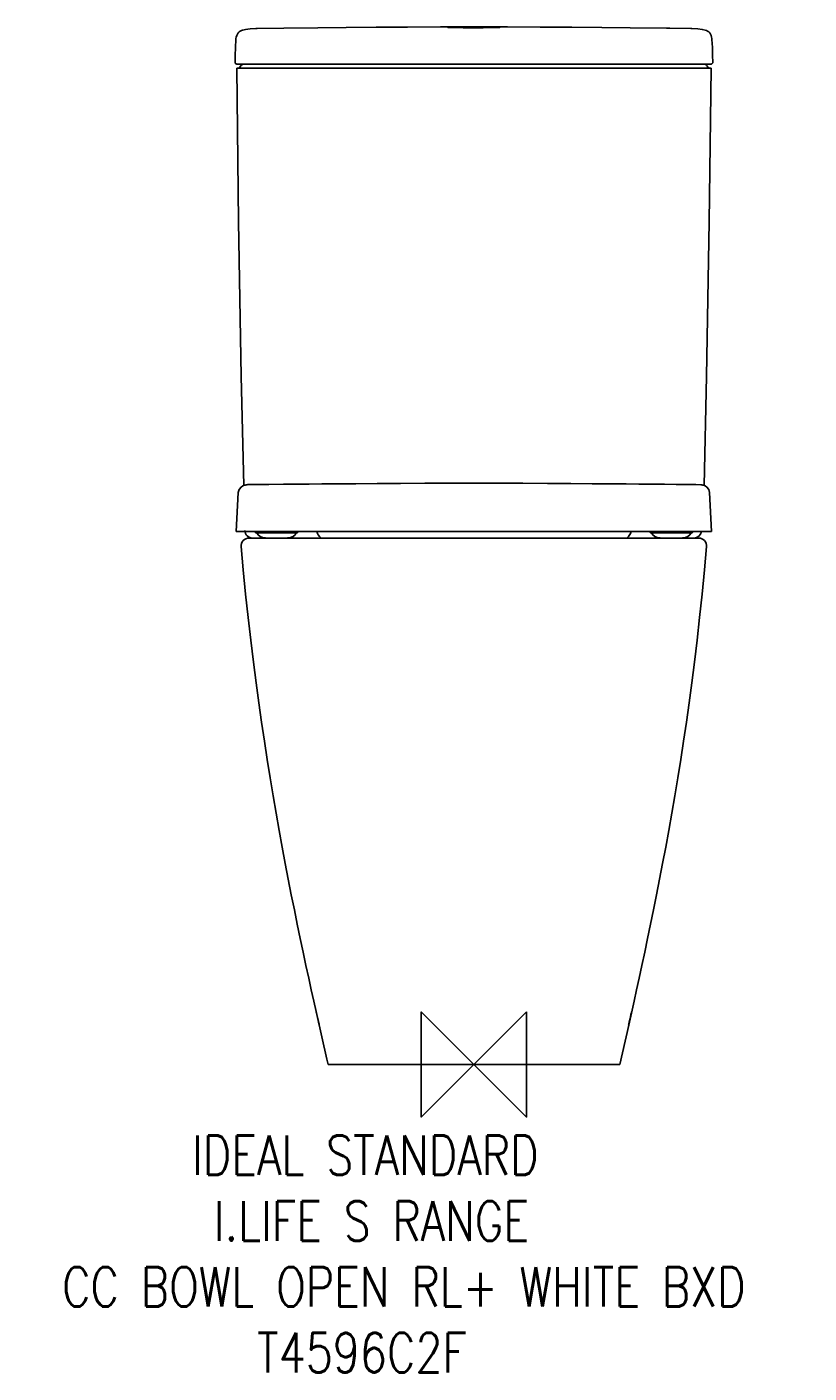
# Model space of a CAD drawing. Header units: millimetres. Extents: x 46896 to 47490, y -1154 to -131.
import ezdxf

# ---------------------------------------------------------------- set-up
doc = ezdxf.new("R2010")
doc.units = ezdxf.units.MM
doc.header["$LTSCALE"] = 54.820741
doc.layers.get('0').update_dxf_attribs({"linetype": 'CONTINUOUS'})
doc.layers.add('ORIGIN', color=6, linetype='CONTINUOUS')
doc.styles.get("Standard").update_dxf_attribs({"font": 'txt', "width": 0.8})

# ---------------------------------------------------------------- blocks, each defined once
blk = doc.blocks.new('ORIGIN')
at = {"layer": 'ORIGIN'}
blk.add_lwpolyline([(-20, 20), (-20, -20), (20, 20), (20, -20)], close=True, dxfattribs=at)

msp = doc.modelspace()

# ---------------------------------------------------------------- linework, layer by layer
at = {"color": 2, "linetype": 'Continuous'}
for p, q in [((47069.7, -132.3), (47069.6, -132.3)), ((47070, -132.3), (47069.6, -132.3)), ((47070.6, -132.3), (47070, -132.3)), ((47070.6, -132.3), (47090.8, -132)), ((47217.7, -131.3), (47221.1, -131.3)), ((47221.1, -131.3), (47226.5, -131.3)), ((47227.3, -131.7), (47222.4, -131.6)), ((47226.5, -131.3), (47233.6, -131.2)), ((47232, -131.7), (47227.3, -131.7)), ((47237.2, -131.7), (47232, -131.7)), ((47233.6, -131.2), (47240.4, -131.2)), ((47242.5, -131.7), (47237.2, -131.7)), ((47240.4, -131.2), (47246.7, -131.3)), ((47247.8, -131.6), (47242.5, -131.7)), ((47251.5, -131.6), (47247.8, -131.6)), ((47384.2, -132), (47354.1, -131.7)), ((47400.2, -132.3), (47381.8, -132)), ((47400.8, -132.3), (47400.2, -132.3)), ((47400.8, -132.3), (47401.1, -132.3)), ((47401.1, -132.3), (47401, -132.3)), ((47059.8, -133.5), (47059.6, -133.5)), ((47411, -133.5), (47411.2, -133.5)), ((47054.9, -159.3), (47055.8, -159.5)), ((47055.2, -162.5), (47415.6, -162.5)), ((47055.8, -159.5), (47415, -159.5)), ((47411.3, -159.6), (47410.8, -159.5)), ((47411.8, -159.8), (47411.3, -159.6)), ((47415, -159.5), (47415.9, -159.3)), ((47063.2, -478.9), (47063, -479)), ((47063, -479), (47063, -479)), ((47065, -478.9), (47063.2, -478.9)), ((47066, -478.9), (47065, -478.9)), ((47067.5, -478.8), (47066, -478.9)), ((47069.3, -478.8), (47067.5, -478.8)), ((47071.6, -478.8), (47069.3, -478.8)), ((47075.2, -478.8), (47071.6, -478.8)), ((47079.5, -478.7), (47075.2, -478.8)), ((47079.5, -478.7), (47090.6, -478.6)), ((47389.1, -478.7), (47380.2, -478.6)), ((47394.2, -478.8), (47389.1, -478.7)), ((47398.4, -478.8), (47394.2, -478.8)), ((47401.7, -478.8), (47398.4, -478.8)), ((47404.1, -478.9), (47401.7, -478.8)), ((47407.8, -479), (47404.1, -478.9)), ((47407.8, -479), (47407.8, -479)), ((47056.3, -485), (47054.8, -514.6)), ((47416, -514.6), (47414.4, -485)), ((47416, -514.6), (47054.8, -514.6)), ((47064.5, -519.5), (47406.2, -519.5)), ((47069.3, -515.2), (47069.3, -514.6)), ((47100.9, -515.6), (47069.8, -515.6)), ((47092.5, -519.5), (47092.5, -519.5)), ((47092.5, -519.5), (47092.5, -519.5)), ((47092.5, -519.5), (47092.5, -519.5)), ((47093, -519.5), (47093, -519.5)), ((47100.4, -515.6), (47099.4, -517.1)), ((47101.4, -515.2), (47101.5, -514.6)), ((47115.9, -514.6), (47116.5, -516.1)), ((47116.5, -516.1), (47116.5, -516.1)), ((47354.3, -516.1), (47354.9, -514.6)), ((47354.3, -516.1), (47354.3, -516.1)), ((47369.3, -515.2), (47369.3, -514.6)), ((47369.8, -515.6), (47400.9, -515.6)), ((47377, -519.5), (47376.5, -519.5)), ((47377.8, -519.5), (47377.7, -519.5)), ((47378.2, -519.5), (47378.3, -519.5)), ((47378.2, -519.5), (47378.3, -519.5)), ((47379, -519.5), (47378.9, -519.5)), ((47398, -519.5), (47398, -519.5)), ((47400.4, -515.6), (47399.4, -517.1)), ((47401.4, -515.2), (47401.5, -514.6)), ((47115.4, -879.3), (47123.6, -915.4)), ((47353, -889.5), (47357.1, -871.4)), ((47115.7, -880.2), (47116.1, -881.6)), ((47116.7, -884.5), (47116, -881.6)), ((47116.1, -881.6), (47117, -885.5)), ((47117.3, -887.3), (47116.7, -884.5)), ((47117.6, -888.7), (47117.3, -887.3)), ((47348.2, -910.6), (47353, -889.5)), ((47353.1, -888.6), (47353.4, -887.3)), ((47353.4, -887.3), (47354, -884.5)), ((47354.8, -881.6), (47353.9, -885.5)), ((47354, -884.5), (47354.7, -881.6)), ((47355.1, -880.2), (47354.8, -881.6)), ((47123.6, -915.4), (47124.5, -919.5)), ((47124.5, -919.5), (47346.2, -919.5)), ((47346.2, -919.5), (47348.2, -910.6))]:
    msp.add_line(p, q, dxfattribs=at)
for points in [[(47069.6, -132.3), (47065.2, -132.6), (47061.8, -133), (47059.8, -133.5)], [(47235.4, -131.1), (47209.9, -131.1), (47184.9, -131.2), (47161, -131.3), (47138.2, -131.5), (47116.7, -131.7), (47090.8, -132)], [(47215.4, -131.4), (47215.6, -131.4), (47216.4, -131.4), (47217.7, -131.3)], [(47222.4, -131.6), (47218.9, -131.6), (47217.4, -131.5), (47216.3, -131.5), (47215.6, -131.5), (47215.4, -131.4)], [(47354.1, -131.7), (47332.6, -131.5), (47309.8, -131.3), (47285.8, -131.2), (47260.9, -131.1), (47235.4, -131.1)], [(47246.7, -131.3), (47250.2, -131.3), (47251.8, -131.3), (47253.3, -131.3), (47254.5, -131.4), (47255.2, -131.4), (47255.4, -131.4)], [(47255.4, -131.4), (47255.1, -131.5), (47254.4, -131.5), (47253.1, -131.5), (47251.5, -131.6)], [(47411, -133.5), (47408.9, -133), (47405.6, -132.6), (47401.1, -132.3)], [(47054.5, -140.7), (47054.2, -146.8), (47053.9, -152.9), (47053.8, -157.8)], [(47059.6, -133.5), (47058.7, -133.8), (47057.8, -134.2), (47057, -134.8), (47056.2, -135.6), (47055.6, -136.5), (47055.1, -137.6), (47054.7, -138.8), (47054.5, -140), (47054.5, -140.7)], [(47416.3, -140.7), (47416.2, -140), (47416, -138.8), (47415.7, -137.6), (47415.2, -136.5), (47414.6, -135.6), (47413.8, -134.8), (47413, -134.2), (47412.1, -133.8), (47411.2, -133.5)], [(47417, -157.8), (47416.8, -152.9), (47416.6, -146.8), (47416.3, -140.7)], [(47053.8, -157.8), (47053.8, -158.1), (47053.9, -158.4), (47054.1, -158.7), (47054.3, -159), (47054.6, -159.1), (47054.8, -159.2), (47054.9, -159.3)], [(47055.2, -162.5), (47056.5, -279.1), (47058.6, -396.6), (47060.5, -479.5)], [(47058.2, -160.7), (47058, -161), (47057.5, -161.6), (47056.9, -162.1), (47056.2, -162.4), (47055.4, -162.5)], [(47060, -159.5), (47059.4, -159.6), (47058.9, -159.8), (47058.5, -160.2), (47058.2, -160.6), (47058.2, -160.7)], [(47410.3, -479.5), (47412.2, -396.6), (47414.2, -279.1), (47415.6, -162.5)], [(47412.6, -160.7), (47412.6, -160.6), (47412.2, -160.1), (47411.8, -159.8)], [(47415.3, -162.5), (47414.6, -162.4), (47413.8, -162.1), (47413.2, -161.6), (47412.7, -161), (47412.6, -160.7)], [(47415.9, -159.3), (47415.9, -159.2), (47416.2, -159.1), (47416.4, -159), (47416.7, -158.7), (47416.9, -158.4), (47417, -158.1), (47417, -157.8)], [(47063, -479), (47062.2, -479.1), (47061.4, -479.2), (47060.7, -479.4), (47059.7, -479.8), (47058.4, -480.7), (47056.9, -482.7), (47056.3, -485)], [(47235.4, -477.9), (47217.3, -477.9), (47198.1, -477.9), (47179.5, -478), (47161.8, -478.1), (47145.5, -478.2), (47131.3, -478.3), (47119.7, -478.4), (47110.2, -478.5), (47102.2, -478.5), (47095.6, -478.6), (47090.6, -478.6)], [(47380.2, -478.6), (47375.2, -478.6), (47368.5, -478.5), (47360.6, -478.5), (47351.1, -478.4), (47339.5, -478.3), (47325.3, -478.2), (47309, -478.1), (47291.3, -478), (47272.6, -477.9), (47253.5, -477.9), (47235.4, -477.9)], [(47414.4, -485), (47413.9, -482.7), (47412.4, -480.7), (47411.1, -479.8), (47410.1, -479.4), (47409.3, -479.2), (47408.6, -479.1), (47407.8, -479)], [(47078.7, -519.5), (47076.9, -519.4), (47074.7, -519), (47072.8, -518.2), (47071.4, -517.1), (47070.4, -515.6)], [(47099.4, -517.1), (47098, -518.3), (47096.1, -519), (47093.8, -519.4), (47092.1, -519.5)], [(47116.5, -516.1), (47116.9, -517), (47117.9, -518.4), (47119.3, -519.5), (47119.3, -519.5)], [(47351.4, -519.5), (47351.5, -519.5), (47352.9, -518.4), (47353.9, -516.9), (47354.3, -516.1)], [(47378.7, -519.5), (47376.9, -519.4), (47374.7, -519), (47372.8, -518.2), (47371.4, -517.1), (47370.4, -515.6)], [(47399.4, -517.1), (47398, -518.3), (47396.1, -519), (47393.8, -519.4), (47392.1, -519.5)], [(47058.6, -526), (47060.1, -543.7), (47061.9, -562), (47063.8, -579.9), (47065.8, -597.2), (47067.8, -613.7), (47069.8, -629.5), (47071.8, -644.6), (47073.9, -659.3), (47076.1, -673.7), (47078.2, -687.8), (47080.5, -701.7), (47082.7, -715.3), (47085, -728.6), (47087.3, -741.6), (47089.6, -754.3), (47092, -766.7), (47094.3, -778.7), (47096.6, -790.5), (47098.9, -801.9), (47101.1, -813), (47103.4, -823.8), (47105.6, -834.2), (47107.7, -844.2), (47109.8, -853.8), (47111.8, -862.9), (47113.7, -871.4), (47115.4, -879.3)], [(47357.1, -871.4), (47359, -862.9), (47361, -853.8), (47363.1, -844.2), (47365.2, -834.2), (47367.4, -823.8), (47369.6, -813), (47371.9, -801.9), (47374.2, -790.5), (47376.5, -778.7), (47378.8, -766.7), (47381.1, -754.3), (47383.4, -741.6), (47385.7, -728.6), (47388, -715.3), (47390.3, -701.7), (47392.5, -687.8), (47394.7, -673.7), (47396.8, -659.3), (47398.9, -644.6), (47401, -629.5), (47403, -613.7), (47405, -597.2), (47406.9, -579.9), (47408.8, -562), (47410.6, -543.7), (47412.2, -526)], [(47115.6, -879.5), (47115.6, -879.5), (47115.6, -879.7), (47115.7, -880.2)], [(47116, -881.6), (47115.7, -880.2), (47115.6, -879.7), (47115.6, -879.5), (47115.6, -879.5)], [(47354.7, -881.6), (47355, -880.2), (47355.1, -879.7), (47355.2, -879.5), (47355.2, -879.5)], [(47355.2, -879.5), (47355.2, -879.5), (47355.2, -879.7), (47355.1, -880.2)], [(47117, -885.5), (47117.5, -888), (47117.7, -888.6), (47117.8, -889.1), (47117.8, -889.4), (47117.8, -889.5)], [(47117.8, -889.5), (47117.8, -889.4), (47117.7, -889.1), (47117.6, -888.7)], [(47353.9, -885.5), (47353.3, -888.1), (47353.1, -888.7), (47353, -889.1), (47352.9, -889.4), (47352.9, -889.5)], [(47352.9, -889.5), (47352.9, -889.4), (47353, -889.1), (47353.1, -888.6)]]:
    msp.add_lwpolyline(points, dxfattribs=at)
for centre, radius, start, end in [((47064.5, -525.5), 6, 90, 184.9175), ((47067.3, -513.5), 6, 181.4808, 270), ((47069.8, -515.1), 0.5, 185, 270), ((47100.9, -515.1), 0.5, 270, 355), ((47369.8, -515.1), 0.5, 185, 270), ((47400.9, -515.1), 0.5, 270, 355), ((47402.5, -513.5), 6, 270, 349.4255), ((47406.2, -525.5), 6, 355.0825, 90)]:
    msp.add_arc(centre, radius, start, end, dxfattribs=at)

# ---------------------------------------------------------------- block references
at = {"color": 2, "linetype": 'Continuous', "xscale": -2, "yscale": 2, "zscale": 2}
msp.add_blockref('ORIGIN', (47235.4, -919.5), dxfattribs=at)

# ---------------------------------------------------------------- texts
at = {"color": 2, "insert": (46856.6, -973.4), "char_height": 6, "attachment_point": 1}
msp.add_mtext_dynamic_manual_height_columns('{\\Fsimplex|c204;\\H4.9999x;\\C256;\\c16777215;        \\Fsimplex|c0;  IDEAL STANDARD\\P           \\Fsimplex|c204;I.LIFE \\Fsimplex|c0;S RANGE\\P    CC BOWL OPEN RL+ WHITE BXD  \\Fsimplex|c204; ^I\\Fsimplex|c0;                              \\P\\pxt65;             T4596C2F  }', width=882.501, gutter_width=1, heights=[0], dxfattribs=at)

doc.saveas('drawing.dxf')
